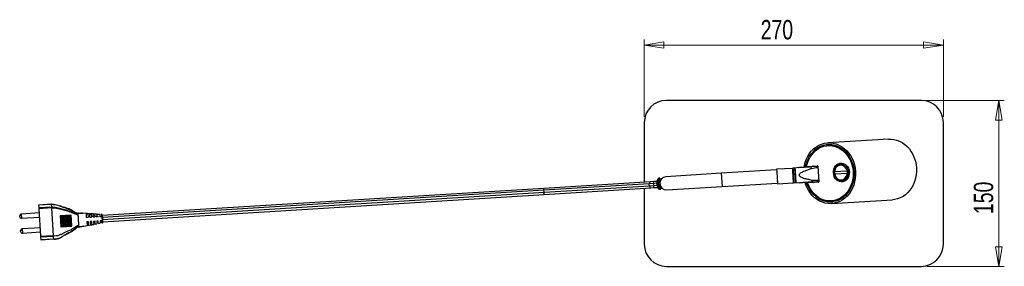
# Model space of a CAD drawing. Header units: millimetres. Extents: x 428 to 987, y 292 to 697.
# Tile 4 of 4: x 619 to 797, y 653 to 697. Entities that reach past the tile are written whole.
import ezdxf

# ---------------------------------------------------------------- set-up
doc = ezdxf.new("R2010")
doc.units = ezdxf.units.MM
doc.styles.add('SLDTEXTSTYLE0', font='TXT', dxfattribs={"width": 0.75})
doc.dimstyles.new('SLDDIMSTYLE0', dxfattribs={"dimtxt": 3.5, "dimasz": 3.556, "dimexe": 0, "dimexo": 0.0625, "dimgap": 0.875, "dimtad": 1, "dimdec": 0, "dimlfac": 5, "dimrnd": 1e-09, "dimzin": 12, "dimdsep": 46, "dimtxsty": 'SLDTEXTSTYLE0', "dimblk1": 'CLOSED', "dimblk2": 'CLOSED', "dimsah": 1, "dimcen": 0.09, "dimadec": 0, "dimazin": 3, "dimtfac": 1, "dimtdec": 0, "dimtofl": 0, "dimtmove": 0, "dimatfit": 3, "dimldrblk": 'CLOSED', "dimfxl": 0, "dimfrac": 2, "dimtolj": 1, "dimtzin": 12, "dimarcsym": 0})

# ---------------------------------------------------------------- blocks, each defined once
blk = doc.blocks.new('_Closed')
at = {"color": 0, "linetype": 'ByBlock', "lineweight": -2}
for p, q in [((-1, 0.166667), (0, 0)), ((-1, 0.166667), (-1, -0.166667)), ((0, 0), (-1, -0.166667)), ((0, 0), (-1, 0))]:
    blk.add_line(p, q, dxfattribs=at)
blk = doc.blocks.new('_D_1')
at = {"color": 7, "linetype": 'Continuous', "lineweight": 0}
for p, q in [((731.8, 679.65), (731.8, 693.65)), ((785.8, 679.65), (785.8, 693.65)), ((731.8, 692.65), (785.8, 692.65))]:
    blk.add_line(p, q, dxfattribs=at)
at = {"color": 7, "linetype": 'Continuous', "lineweight": 18, "xscale": 3.556, "yscale": 3.556, "rotation": 180.0000000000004}
blk.add_blockref('_Closed', (731.8, 692.65, -131.19), dxfattribs=at)
at = {"color": 7, "linetype": 'Continuous', "lineweight": 18, "xscale": 3.556, "yscale": 3.556}
blk.add_blockref('_Closed', (785.8, 692.65, -131.19), dxfattribs=at)
at = {"color": 7, "linetype": 'Continuous', "lineweight": 18, "insert": (752.82, 697.17), "char_height": 3.5, "attachment_point": 1, "style": 'SLDTEXTSTYLE0'}
blk.add_mtext('270', dxfattribs=at)
blk = doc.blocks.new('_D_2')
at = {"color": 7, "linetype": 'Continuous', "lineweight": 0}
for p, q in [((782.8, 682.65), (796.8, 682.65)), ((795.8, 682.65), (795.8, 652.65)), ((782.8, 652.65), (796.8, 652.65))]:
    blk.add_line(p, q, dxfattribs=at)
at = {"color": 7, "linetype": 'Continuous', "lineweight": 18, "xscale": 3.556, "yscale": 3.556}
for p, rotation in [((795.8, 682.65, -131.19), 90.0000000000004), ((795.8, 652.65, -131.19), 270.0000000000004)]:
    blk.add_blockref('_Closed', p, dxfattribs=dict(at, rotation=rotation))
at = {"color": 7, "linetype": 'Continuous', "lineweight": 18, "insert": (791.29, 662.1), "char_height": 3.5, "attachment_point": 1, "rotation": 90, "style": 'SLDTEXTSTYLE0'}
blk.add_mtext('150', dxfattribs=at)

msp = doc.modelspace()

# ---------------------------------------------------------------- linework, layer by layer
at = {"color": 7, "linetype": 'Continuous', "lineweight": 25}
for p, q in [((781.8, 682.65), (735.8, 682.65)), ((731.8, 678.65), (731.8, 667.86)), ((785.8, 656.65), (785.8, 678.65)), ((775.93, 675.65), (764.92, 674.97)), ((765.16, 674.48), (764.96, 674.47)), ((765.01, 674.67), (765.02, 674.47)), ((765.62, 674.48), (765.61, 674.65)), ((755.69, 670.09), (745.71, 669.47)), ((758.54, 670.36), (755.68, 670.19)), ((755.68, 670.19), (755.71, 669.78)), ((758.59, 670.34), (758.54, 670.36)), ((758.54, 670.36), (758.56, 669.95)), ((758.64, 670.37), (758.59, 670.34)), ((758.59, 670.34), (758.61, 669.94)), ((759, 670.39), (758.64, 670.37)), ((758.64, 670.37), (758.66, 669.96)), ((759.67, 670.53), (759, 670.39)), ((759.16, 667.8), (759, 670.39)), ((759, 670.39), (759.02, 669.98)), ((760.72, 670.9), (760.98, 670.91)), ((761.05, 670.72), (760.78, 670.7)), ((761.12, 670.72), (761.05, 670.72)), ((761.12, 670.72), (763.05, 670.84)), ((761.95, 670.67), (762.82, 670.73)), ((761.97, 670.3), (761.95, 670.67)), ((762.84, 670.46), (761.97, 670.3)), ((762.82, 670.73), (763.14, 670.75)), ((762.82, 670.73), (762.84, 670.46)), ((763.16, 670.48), (762.84, 670.46)), ((763.14, 670.75), (763.31, 667.95)), ((767.37, 671.13), (766.97, 671.01)), ((767.5, 671.16), (767.5, 671.21)), ((734.64, 668.58), (734.42, 668.57)), ((734.86, 668.4), (734.6, 668.38)), ((745.71, 669.47), (735.73, 668.85)), ((755.71, 669.81), (755.68, 669.85)), ((755.71, 669.78), (755.84, 667.59)), ((758.56, 669.95), (758.7, 667.77)), ((758.61, 669.94), (758.75, 667.8)), ((758.66, 669.96), (758.8, 667.77)), ((759.02, 669.98), (759.16, 667.8)), ((766.17, 669.79), (768.45, 669.91)), ((768.48, 669.42), (766.19, 669.3)), ((713.67, 666.74), (633.98, 661.81)), ((732.95, 667.94), (713.67, 666.74)), ((732.72, 667.57), (713.69, 666.39)), ((732.75, 667.17), (713.72, 665.99)), ((713.74, 665.65), (733.01, 666.84)), ((731.8, 666.76), (731.8, 656.65)), ((733.52, 667.62), (732.72, 667.57)), ((732.75, 667.17), (732.72, 667.57)), ((733.55, 667.22), (732.75, 667.17)), ((733.5, 667.97), (732.95, 667.94)), ((733.01, 666.84), (733.57, 666.87)), ((734.14, 668.01), (733.5, 667.97)), ((733.55, 667.22), (733.52, 667.62)), ((733.57, 666.87), (734.27, 666.92)), ((734.31, 666.84), (734.32, 666.82)), ((734.35, 667.56), (734.4, 667.57)), ((734.54, 666.57), (734.77, 666.59)), ((734.7, 666.78), (734.96, 666.8)), ((735.87, 666.46), (745.86, 667.07)), ((745.86, 667.07), (755.84, 667.69)), ((755.8, 668.03), (755.82, 668)), ((755.84, 667.59), (758.7, 667.77)), ((758.7, 667.77), (758.75, 667.8)), ((758.75, 667.8), (758.8, 667.77)), ((758.8, 667.77), (759.16, 667.8)), ((759.11, 668.23), (759.16, 668.24)), ((759.16, 667.8), (759.84, 667.74)), ((761.19, 667.52), (760.93, 667.5)), ((760.97, 667.71), (761.23, 667.72)), ((761.23, 667.72), (761.3, 667.73)), ((763.23, 667.85), (761.3, 667.73)), ((762.1, 668.25), (762.98, 668.2)), ((762.12, 667.88), (762.1, 668.25)), ((762.99, 667.93), (762.12, 667.88)), ((762.98, 668.2), (763.29, 668.22)), ((762.98, 668.2), (762.99, 667.93)), ((763.31, 667.95), (762.99, 667.93)), ((767.14, 668.17), (767.56, 668.1)), ((767.69, 668.03), (767.69, 668.08)), ((634.05, 660.72), (713.74, 665.65)), ((713.72, 665.99), (713.69, 666.39)), ((622.55, 663.79), (624.74, 663.93)), ((624.75, 663.84), (622.55, 663.7)), ((622.55, 663.7), (622.55, 663.79)), ((622.58, 663.28), (622.55, 663.7)), ((622.58, 663.28), (624.78, 663.42)), ((622.59, 663.07), (622.58, 663.28)), ((624.79, 663.2), (622.59, 663.07)), ((622.9, 658.13), (622.59, 663.07)), ((624.74, 663.93), (624.74, 663.93)), ((624.75, 663.84), (624.75, 663.84)), ((624.75, 663.84), (624.78, 663.42)), ((624.78, 663.42), (624.78, 663.41)), ((624.79, 663.2), (625.1, 658.14)), ((624.79, 663.2), (624.79, 663.2)), ((765.57, 664.49), (765.78, 664.5)), ((765.6, 663.99), (776.61, 664.67)), ((765.64, 664.49), (765.65, 664.29)), ((766.25, 664.39), (766.24, 664.56)), ((619.08, 661.62), (619.07, 661.77)), ((622.64, 662.3), (619.35, 662.09)), ((619.39, 661.34), (622.69, 661.54)), ((626.39, 661.81), (626.45, 661.81)), ((626.45, 661.81), (626.5, 661.82)), ((626.57, 659.82), (626.45, 661.81)), ((626.5, 661.82), (626.75, 661.83)), ((626.62, 659.82), (626.5, 661.82)), ((626.87, 659.83), (626.75, 661.83)), ((626.75, 661.83), (626.79, 661.83)), ((626.79, 661.83), (627.04, 661.85)), ((626.92, 659.84), (626.79, 661.83)), ((627.17, 659.85), (627.04, 661.85)), ((627.04, 661.85), (627.09, 661.85)), ((627.09, 661.85), (627.34, 661.87)), ((627.21, 659.86), (627.09, 661.85)), ((627.47, 659.87), (627.34, 661.87)), ((627.34, 661.87), (627.39, 661.87)), ((627.39, 661.87), (627.64, 661.89)), ((627.51, 659.87), (627.39, 661.87)), ((627.77, 659.89), (627.64, 661.89)), ((627.64, 661.89), (627.68, 661.89)), ((627.68, 661.89), (627.94, 661.9)), ((627.81, 659.89), (627.68, 661.89)), ((627.94, 661.9), (627.98, 661.91)), ((628.06, 659.91), (627.94, 661.9)), ((627.98, 661.91), (628.24, 661.92)), ((628.11, 659.91), (627.98, 661.91)), ((628.24, 661.92), (628.34, 661.93)), ((628.36, 659.93), (628.24, 661.92)), ((628.46, 659.93), (628.34, 661.93)), ((629.56, 662.12), (629.57, 662.01)), ((629.67, 662.27), (629.63, 662.27)), ((631.1, 662.19), (630.39, 662.25)), ((631.1, 662.19), (631.14, 662.19)), ((631.14, 662.19), (631.37, 662.14)), ((633.03, 662.03), (631.14, 662.19)), ((631.14, 661.5), (631.41, 661.52)), ((631.24, 662.18), (631.17, 662.19)), ((631.76, 662.15), (631.31, 662.18)), ((631.71, 662.07), (631.98, 662.02)), ((631.74, 661.54), (632.01, 661.56)), ((631.96, 662.14), (631.76, 662.15)), ((631.98, 662.13), (631.86, 662.14)), ((632.31, 662.12), (631.96, 662.14)), ((632.58, 662.08), (632.31, 662.1)), ((632.32, 661.96), (632.59, 661.91)), ((632.34, 661.58), (632.61, 661.59)), ((632.91, 662.09), (632.58, 662.11)), ((632.58, 662.08), (632.58, 662.08)), ((632.59, 661.91), (632.61, 661.59)), ((632.91, 662.05), (632.91, 662.06)), ((633.03, 662.03), (632.91, 662.05)), ((632.94, 661.61), (632.92, 661.85)), ((632.92, 661.85), (633.2, 661.8)), ((632.94, 661.61), (633.21, 661.63)), ((633.19, 662.01), (633.03, 662.03)), ((633.51, 662.05), (633.19, 662.07)), ((633.19, 662.02), (633.19, 662.01)), ((633.52, 662), (633.19, 662.02)), ((633.2, 661.8), (633.21, 661.63)), ((633.51, 662.03), (633.51, 662.05)), ((633.52, 661.96), (633.52, 662)), ((633.79, 661.92), (633.52, 661.96)), ((633.54, 661.65), (633.53, 661.75)), ((633.53, 661.75), (633.81, 661.7)), ((633.54, 661.65), (633.81, 661.67)), ((633.96, 662.03), (633.79, 662.04)), ((633.79, 661.97), (633.79, 661.92)), ((633.94, 661.96), (633.79, 661.97)), ((633.81, 661.7), (633.81, 661.67)), ((633.93, 662.02), (633.93, 662.02)), ((633.94, 661.96), (633.94, 661.96)), ((622.81, 659.62), (619.51, 659.42)), ((626.5, 659.81), (626.57, 659.82)), ((626.57, 659.82), (626.62, 659.82)), ((626.62, 659.82), (626.87, 659.83)), ((626.87, 659.83), (626.92, 659.84)), ((626.92, 659.84), (627.17, 659.85)), ((627.17, 659.85), (627.21, 659.86)), ((627.21, 659.86), (627.47, 659.87)), ((627.47, 659.87), (627.51, 659.87)), ((627.51, 659.87), (627.77, 659.89)), ((627.77, 659.89), (627.81, 659.89)), ((627.81, 659.89), (628.06, 659.91)), ((628.06, 659.91), (628.11, 659.91)), ((628.11, 659.91), (628.36, 659.93)), ((628.36, 659.93), (628.46, 659.93)), ((629.7, 659.89), (629.7, 660)), ((629.75, 659.74), (629.85, 659.76)), ((630.64, 659.9), (633.01, 660.38)), ((631.46, 660.72), (631.19, 660.7)), ((631.23, 660.07), (631.5, 660.16)), ((631.42, 660.05), (631.83, 660.13)), ((632.06, 660.76), (631.79, 660.74)), ((631.82, 660.25), (632.09, 660.33)), ((631.83, 660.13), (632.1, 660.18)), ((632.1, 660.19), (631.96, 660.16)), ((632.1, 660.18), (632.42, 660.24)), ((632.66, 660.79), (632.39, 660.78)), ((632.39, 660.78), (632.41, 660.43)), ((632.41, 660.43), (632.68, 660.51)), ((632.69, 660.31), (632.42, 660.25)), ((632.42, 660.25), (632.42, 660.26)), ((632.68, 660.51), (632.66, 660.79)), ((632.69, 660.28), (633.02, 660.34)), ((632.69, 660.31), (632.69, 660.31)), ((633.26, 660.83), (632.99, 660.81)), ((632.99, 660.81), (633, 660.6)), ((633, 660.6), (633.27, 660.67)), ((633.28, 660.46), (633.01, 660.39)), ((633.01, 660.39), (633.01, 660.38)), ((633.01, 660.38), (633.02, 660.37)), ((633.27, 660.67), (633.26, 660.83)), ((633.28, 660.43), (633.61, 660.5)), ((633.28, 660.43), (633.28, 660.46)), ((633.29, 660.39), (633.61, 660.45)), ((633.86, 660.87), (633.59, 660.85)), ((633.59, 660.85), (633.59, 660.76)), ((633.59, 660.76), (633.86, 660.84)), ((633.87, 660.62), (633.61, 660.55)), ((633.61, 660.55), (633.61, 660.5)), ((633.86, 660.84), (633.86, 660.87)), ((633.88, 660.55), (633.87, 660.62)), ((633.88, 660.55), (634.02, 660.58)), ((633.88, 660.5), (634.05, 660.53)), ((634.02, 660.58), (634.02, 660.58)), ((634.02, 660.56), (634.02, 660.52)), ((619.24, 658.95), (619.23, 659.1)), ((619.56, 658.66), (622.85, 658.87)), ((622.9, 658.13), (623.91, 658.19)), ((622.91, 657.91), (622.9, 658.13)), ((625.11, 658.05), (622.91, 657.91)), ((622.94, 657.49), (622.91, 657.91)), ((622.94, 657.49), (625.13, 657.63)), ((623.91, 658.19), (625.1, 658.14)), ((625.11, 658.05), (625.13, 657.63)), ((625.13, 657.63), (625.13, 657.63)), ((625.14, 657.54), (622.94, 657.4)), ((622.94, 657.4), (622.94, 657.49)), ((735.8, 652.65), (781.8, 652.65))]:
    msp.add_line(p, q, dxfattribs=at)
at = {"color": 8, "linetype": 'Continuous', "lineweight": 25}
for p, q in [((745.71, 669.47), (745.86, 667.07)), ((713.69, 666.39), (713.67, 666.74)), ((733.52, 667.62), (733.5, 667.97)), ((734.1, 667.66), (733.52, 667.62)), ((734.15, 667.26), (733.55, 667.22)), ((733.57, 666.87), (733.55, 667.22)), ((734.36, 667.5), (734.35, 667.56)), ((734.6, 667.69), (734.5, 667.68)), ((734.64, 667.29), (734.58, 667.29)), ((734.61, 667.77), (734.6, 667.92)), ((734.64, 667.29), (734.63, 667.39)), ((734.66, 667.29), (734.64, 667.29)), ((734.64, 667.24), (734.64, 667.29)), ((713.69, 666.39), (634, 661.47)), ((713.72, 665.99), (634.02, 661.07)), ((713.74, 665.65), (713.72, 665.99)), ((619.35, 662.09), (619.39, 661.34)), ((619.51, 659.42), (619.56, 658.66))]:
    msp.add_line(p, q, dxfattribs=at)
at = {"color": 7, "linetype": 'Continuous', "lineweight": 25, "flags": 128}
for points in [[(775.93, 675.65), (776.33, 675.65), (776.86, 675.59), (777.39, 675.47), (777.9, 675.27), (778.39, 675.01), (778.85, 674.68), (779.28, 674.29), (779.67, 673.86), (780.01, 673.37), (780.31, 672.84), (780.55, 672.27), (780.74, 671.68), (780.87, 671.07), (780.94, 670.45)], [(760.72, 670.9), (760.87, 671.49), (761.08, 672.05), (761.35, 672.58), (761.66, 673.08), (762.02, 673.52), (762.43, 673.92), (762.87, 674.25), (763.34, 674.53), (763.83, 674.74), (764.34, 674.89), (764.87, 674.96), (765.4, 674.97), (765.92, 674.9), (766.44, 674.77), (766.95, 674.57), (767.43, 674.3), (767.88, 673.97), (768.31, 673.59), (768.69, 673.15), (769.03, 672.66), (769.32, 672.14), (769.56, 671.58), (769.74, 670.99), (769.87, 670.38), (769.94, 669.77), (769.94, 669.14), (769.89, 668.53), (769.78, 667.92), (769.61, 667.34), (769.39, 666.78), (769.11, 666.26), (768.79, 665.77), (768.42, 665.34), (768.01, 664.96), (767.56, 664.63), (767.09, 664.37), (766.59, 664.17), (766.07, 664.04), (765.54, 663.98), (765.02, 663.99), (764.49, 664.07), (763.97, 664.22), (763.47, 664.44), (763, 664.72), (762.55, 665.06), (762.13, 665.46), (761.76, 665.91), (761.43, 666.4), (761.15, 666.94), (760.93, 667.5)], [(760.98, 670.91), (761.15, 671.49), (761.37, 672.03), (761.64, 672.54), (761.96, 673.01), (762.33, 673.43), (762.73, 673.8), (763.18, 674.11), (763.65, 674.35), (764.14, 674.53), (764.65, 674.64), (765.16, 674.67), (765.68, 674.64), (766.19, 674.54), (766.69, 674.36), (767.17, 674.12), (767.62, 673.82), (768.05, 673.45), (768.43, 673.04), (768.77, 672.57), (769.06, 672.06), (769.3, 671.52), (769.49, 670.95), (769.61, 670.35), (769.68, 669.75), (769.69, 669.14), (769.64, 668.54), (769.52, 667.95), (769.35, 667.38), (769.12, 666.84), (768.84, 666.33), (768.51, 665.87), (768.14, 665.46), (767.73, 665.1), (767.28, 664.8), (766.81, 664.57), (766.31, 664.4), (765.8, 664.31), (765.29, 664.28), (764.77, 664.32), (764.26, 664.44), (763.76, 664.62), (763.29, 664.87), (762.84, 665.19), (762.42, 665.56), (762.04, 665.98), (761.71, 666.46), (761.43, 666.97), (761.19, 667.52)], [(761.12, 670.72), (761.27, 671.3), (761.47, 671.84), (761.74, 672.36), (762.05, 672.83), (762.41, 673.25), (762.81, 673.62), (763.25, 673.92), (763.71, 674.17), (764.2, 674.34), (764.71, 674.44), (765.22, 674.47), (765.73, 674.43), (766.24, 674.32), (766.73, 674.13), (767.2, 673.88), (767.64, 673.56), (768.05, 673.19), (768.42, 672.76), (768.74, 672.28), (769.01, 671.76), (769.23, 671.21), (769.39, 670.63), (769.49, 670.04), (769.52, 669.44), (769.5, 668.84), (769.41, 668.24), (769.26, 667.67), (769.06, 667.12), (768.8, 666.61), (768.49, 666.14), (768.13, 665.71), (767.73, 665.34), (767.29, 665.04), (766.83, 664.79), (766.34, 664.62), (765.83, 664.51), (765.32, 664.48), (764.81, 664.52), (764.3, 664.63), (763.81, 664.81), (763.34, 665.06), (762.89, 665.38), (762.49, 665.75), (762.12, 666.18), (761.79, 666.66), (761.52, 667.18), (761.3, 667.73)], [(765.94, 669.52), (765.95, 669.87), (766.03, 670.22), (766.16, 670.53), (766.34, 670.81), (766.57, 671.03), (766.84, 671.19), (767.13, 671.29), (767.43, 671.3), (767.73, 671.25), (768.02, 671.12), (768.28, 670.93), (768.49, 670.68), (768.66, 670.38), (768.78, 670.05), (768.83, 669.7), (768.82, 669.34), (768.75, 669), (768.62, 668.68), (768.43, 668.41), (768.2, 668.18), (767.93, 668.02), (767.64, 667.93), (767.34, 667.91), (767.04, 667.97), (766.76, 668.09), (766.5, 668.29), (766.28, 668.54), (766.11, 668.84), (766, 669.17), (765.94, 669.52)], [(766.08, 669.53), (766.13, 669.19), (766.25, 668.86), (766.42, 668.58), (766.64, 668.34), (766.89, 668.16), (767.17, 668.05), (767.47, 668.01), (767.76, 668.05), (768.03, 668.16), (768.28, 668.34), (768.49, 668.57), (768.66, 668.86), (768.76, 669.18), (768.8, 669.52), (768.78, 669.87), (768.7, 670.2), (768.55, 670.51), (768.36, 670.77), (768.12, 670.98), (767.85, 671.13), (767.56, 671.2), (767.27, 671.2), (766.98, 671.13), (766.72, 670.98), (766.48, 670.77), (766.3, 670.51), (766.17, 670.2), (766.09, 669.87), (766.08, 669.53)], [(767.37, 671.13), (767.5, 671.16), (767.69, 671.18)], [(780.94, 670.45), (780.95, 669.82), (780.89, 669.19), (780.78, 668.58), (780.61, 667.99), (780.38, 667.43), (780.1, 666.91), (779.77, 666.42), (779.39, 665.99), (778.97, 665.6), (778.52, 665.28), (778.03, 665.03), (777.53, 664.83), (777, 664.71), (776.61, 664.67)], [(766.13, 669.81), (766.12, 669.81), (766.12, 669.81), (766.12, 669.8), (766.12, 669.8), (766.13, 669.8), (766.14, 669.79), (766.15, 669.79), (766.17, 669.79)], [(766.19, 669.3), (766.18, 669.29), (766.17, 669.29), (766.16, 669.28), (766.15, 669.28), (766.15, 669.28), (766.15, 669.27), (766.15, 669.27), (766.16, 669.27)], [(768.58, 669.95), (768.56, 669.94), (768.55, 669.94), (768.53, 669.93), (768.52, 669.93), (768.5, 669.92), (768.48, 669.92), (768.46, 669.91), (768.45, 669.91)], [(734.2, 667.56), (734.18, 667.55), (734.16, 667.55), (734.15, 667.55), (734.13, 667.55), (734.12, 667.55), (734.11, 667.55), (734.1, 667.55), (734.1, 667.55)], [(767.88, 668.09), (767.67, 668.08), (767.56, 668.1)]]:
    msp.add_lwpolyline(points, dxfattribs=at)
at = {"color": 8, "linetype": 'Continuous', "lineweight": 25, "flags": 128}
msp.add_lwpolyline([(634.02, 660.52), (634.02, 660.52), (634.02, 660.54), (634.02, 660.58), (634.02, 660.58), (634.02, 660.58)], dxfattribs=at)
at = {"color": 7, "linetype": 'Continuous', "lineweight": 25}
for centre, radius, start, end in [((735.8, 678.65), 4, 90, 180), ((781.8, 678.65), 4, 0, 90), ((765.29, 670.37), 4.11, 34.1917, 91.7879), ((763.05, 670.75), 0.0935, 359.3116, 88.5706), ((767.67, 670.01), 1.22, 99.7841, 124.8692), ((734.42, 668.47), 0.1, 93.6159, 148.7135), ((735.8, 667.65), 1.2, 93.5388, 273.5388), ((770.55, 680.53), 11.3, 259.4438, 260.1148), ((734.53, 666.67), 0.1, 218.364, 273.4783), ((763.22, 667.94), 0.0935, 278.507, 7.7659), ((765.42, 668.58), 4.09, 275.132, 333.0434), ((767.72, 669.25), 1.22, 240.6881, 267.2716), ((619.37, 661.79), 0.3, 93.5391, 183.5391), ((619.37, 661.64), 0.3, 183.5391, 273.5391), ((633.93, 661.99), 0.04, 0.6203, 84.8066), ((619.53, 659.12), 0.3, 93.5391, 183.5391), ((634.02, 660.56), 0.04, 279.8598, 5.3157), ((619.54, 658.96), 0.3, 183.5391, 273.5391), ((735.8, 656.65), 4, 180, 270), ((781.8, 656.65), 4, 270, 0)]:
    msp.add_arc(centre, radius, start, end, dxfattribs=at)
at = {"color": 8, "linetype": 'Continuous', "lineweight": 25}
for centre, start, end in [((733.03, 667.64), 105.4095, 191.8), ((733.06, 667.15), 175.2782, 261.6687)]:
    msp.add_arc(centre, 0.312, start, end, dxfattribs=at)
at = {"color": 7, "linetype": 'Continuous', "lineweight": 25}
for centre, major_axis, ratio, start_param, end_param in [((767.34, 669.57), (-0.39, 1.33), 0.838435, 4.722094, 7.457496), ((767.34, 669.64), (0.22, 1.36), 0.839284, 1.954064, 4.689466)]:
    msp.add_ellipse(centre, major_axis=major_axis, ratio=ratio, start_param=start_param, end_param=end_param, dxfattribs=at)
for points, knots in [([(759.67, 670.53), (759.67, 670.53), (759.67, 670.53), (759.68, 670.53), (759.71, 670.54), (759.83, 670.54), (760.03, 670.56), (760.35, 670.57), (760.8, 670.6), (761.35, 670.64), (761.76, 670.66), (761.95, 670.67)], [0, 0, 0, 0, 0.0115314, 0.0208437, 0.0549507, 0.0997929, 0.2164041, 0.3330747, 0.5072186, 0.769398, 1, 1, 1, 1]), ([(761.97, 670.3), (761.78, 670.24), (761.38, 670.11), (760.84, 669.91), (760.4, 669.72), (760.09, 669.56), (759.9, 669.42), (759.79, 669.28), (759.76, 669.21), (759.75, 669.15), (759.76, 669.09), (759.8, 669.01), (759.92, 668.88), (760.3, 668.68), (760.9, 668.49), (761.56, 668.36), (761.95, 668.28), (762.1, 668.25)], [0, 0, 0, 0, 0.115294, 0.246376, 0.333443, 0.391775, 0.450078, 0.472497, 0.48955, 0.494206, 0.507996, 0.521737, 0.545968, 0.613631, 0.763623, 0.914266, 1, 1, 1, 1]), ([(760.78, 670.7), (760.77, 670.7), (760.75, 670.71), (760.72, 670.74), (760.71, 670.78), (760.71, 670.84), (760.71, 670.88), (760.72, 670.9)], [0, 0, 0, 0, 0.2036816, 0.4072558, 0.6138972, 0.8280731, 1, 1, 1, 1]), ([(760.98, 670.91), (760.98, 670.89), (760.97, 670.84), (760.98, 670.78), (761, 670.74), (761.02, 670.72), (761.04, 670.72), (761.05, 670.72)], [0, 0, 0, 0, 0.22929, 0.458851, 0.680754, 0.891906, 1, 1, 1, 1]), ([(762.16, 670.69), (762.16, 670.7), (762.16, 670.73), (762.14, 670.76), (762.12, 670.78), (762.1, 670.78), (762.09, 670.78)], [0, 0, 0, 0, 0.1584804, 0.494873, 0.8207134, 1, 1, 1, 1]), ([(762.36, 670.8), (762.37, 670.8), (762.39, 670.8), (762.41, 670.76), (762.43, 670.73), (762.43, 670.71), (762.43, 670.7)], [0, 0, 0, 0, 0.309942, 0.619662, 0.93556, 1, 1, 1, 1]), ([(766.13, 669.81), (766.13, 669.88), (766.15, 670.11), (766.28, 670.47), (766.57, 670.82), (766.94, 671.03), (767.36, 671.07), (767.79, 670.96), (768.17, 670.68), (768.44, 670.33), (768.53, 670.06), (768.58, 669.95)], [0, 0, 0, 0, 0.049876, 0.173835, 0.297748, 0.42088, 0.543291, 0.665355, 0.787588, 0.910434, 1, 1, 1, 1]), ([(734.1, 667.55), (734.1, 667.65), (734.1, 667.84), (734.16, 668.11), (734.24, 668.35), (734.31, 668.48), (734.34, 668.53), (734.34, 668.52), (734.34, 668.52)], [0, 0, 0, 0, 0.198637, 0.394862, 0.60193, 0.826024, 0.999468, 1, 1, 1, 1]), ([(734.23, 668.3), (734.23, 668.3), (734.23, 668.3), (734.23, 668.3), (734.23, 668.3)], [0, 0, 0, 0, 0.637884, 1, 1, 1, 1]), ([(734.35, 667.56), (734.35, 667.67), (734.35, 667.82), (734.4, 668.07), (734.47, 668.29), (734.57, 668.47), (734.64, 668.57), (734.64, 668.58), (734.64, 668.58)], [0, 0, 0, 0, 0.188343, 0.278211, 0.509162, 0.70156, 0.862242, 1, 1, 1, 1]), ([(734.55, 668.27), (734.55, 668.28), (734.59, 668.37), (734.66, 668.46), (734.7, 668.52), (734.68, 668.49), (734.61, 668.4), (734.52, 668.24), (734.43, 668), (734.4, 667.75), (734.4, 667.61), (734.4, 667.57)], [0, 0, 0, 0, 0.016919, 0.177037, 0.293027, 0.409505, 0.521203, 0.654168, 0.812097, 0.937733, 1, 1, 1, 1]), ([(766.16, 669.27), (766.15, 669.32), (766.12, 669.5), (766.13, 669.68), (766.13, 669.81)], [0, 0, 0, 0, 0.283914, 1, 1, 1, 1]), ([(766.17, 669.79), (766.16, 669.67), (766.16, 669.5), (766.19, 669.34), (766.19, 669.3)], [0, 0, 0, 0, 0.7158171, 1, 1, 1, 1]), ([(768.61, 669.4), (768.59, 669.33), (768.54, 669.1), (768.37, 668.74), (768.05, 668.39), (767.65, 668.18), (767.23, 668.13), (766.82, 668.25), (766.48, 668.52), (766.25, 668.88), (766.18, 669.15), (766.16, 669.27)], [0, 0, 0, 0, 0.049876, 0.173835, 0.297748, 0.420881, 0.543292, 0.665355, 0.787588, 0.910434, 1, 1, 1, 1]), ([(768.48, 669.42), (768.49, 669.54), (768.5, 669.7), (768.46, 669.86), (768.45, 669.91)], [0, 0, 0, 0, 0.715817, 1, 1, 1, 1]), ([(768.58, 669.95), (768.59, 669.89), (768.64, 669.72), (768.62, 669.53), (768.61, 669.4)], [0, 0, 0, 0, 0.2839139, 1, 1, 1, 1]), ([(768.8, 669.46), (768.79, 669.51), (768.77, 669.6), (768.76, 669.74), (768.77, 669.82), (768.77, 669.86)], [0, 0, 0, 0, 0.354994, 0.710122, 1, 1, 1, 1]), ([(734.45, 666.61), (734.45, 666.62), (734.44, 666.64), (734.35, 666.75), (734.25, 666.95), (734.14, 667.22), (734.11, 667.44), (734.1, 667.55)], [0, 0, 0, 0, 0.1730274, 0.3486803, 0.5550815, 0.7871211, 1, 1, 1, 1]), ([(734.32, 666.82), (734.32, 666.82), (734.32, 666.82), (734.32, 666.82), (734.32, 666.82), (734.31, 666.83), (734.31, 666.84), (734.31, 666.84), (734.31, 666.84)], [0, 0, 0, 0, 0.616588, 0.66385, 0.705699, 0.765198, 0.98636, 1, 1, 1, 1]), ([(734.77, 666.59), (734.77, 666.59), (734.78, 666.58), (734.72, 666.64), (734.62, 666.77), (734.49, 667), (734.4, 667.24), (734.37, 667.42), (734.36, 667.5)], [0, 0, 0, 0, 0.030724, 0.204927, 0.446549, 0.656492, 0.850506, 1, 1, 1, 1]), ([(734.4, 667.57), (734.42, 667.48), (734.44, 667.29), (734.53, 667.05), (734.65, 666.84), (734.76, 666.71), (734.81, 666.66), (734.79, 666.69), (734.72, 666.76), (734.65, 666.86), (734.62, 666.91)], [0, 0, 0, 0, 0.123867, 0.248, 0.383776, 0.541511, 0.655774, 0.770518, 0.880553, 1, 1, 1, 1]), ([(734.53, 667.38), (734.53, 667.41), (734.5, 667.51), (734.5, 667.65), (734.5, 667.75), (734.51, 667.77)], [0, 0, 0, 0, 0.241255, 0.833632, 1, 1, 1, 1]), ([(734.51, 667.77), (734.51, 667.8), (734.52, 667.84), (734.56, 667.9), (734.61, 667.93), (734.64, 667.94), (734.64, 667.94)], [0, 0, 0, 0, 0.303563, 0.606846, 0.914276, 1, 1, 1, 1]), ([(734.69, 667.22), (734.67, 667.23), (734.62, 667.24), (734.57, 667.29), (734.54, 667.33), (734.53, 667.37), (734.53, 667.38)], [0, 0, 0, 0, 0.2822578, 0.5636743, 0.8647115, 1, 1, 1, 1]), ([(762.12, 667.88), (761.93, 667.87), (761.52, 667.84), (760.97, 667.81), (760.52, 667.78), (760.21, 667.76), (760, 667.75), (759.89, 667.74), (759.85, 667.74), (759.84, 667.74), (759.84, 667.74), (759.84, 667.74)], [0, 0, 0, 0, 0.230602, 0.492781, 0.666925, 0.783596, 0.900207, 0.945049, 0.979156, 0.988469, 1, 1, 1, 1]), ([(760.93, 667.5), (760.92, 667.53), (760.91, 667.57), (760.91, 667.64), (760.92, 667.68), (760.94, 667.7), (760.96, 667.71), (760.97, 667.71)], [0, 0, 0, 0, 0.2275837, 0.4554043, 0.6765559, 0.888193, 1, 1, 1, 1]), ([(761.23, 667.72), (761.22, 667.72), (761.2, 667.72), (761.18, 667.68), (761.17, 667.63), (761.18, 667.58), (761.19, 667.54), (761.19, 667.52)], [0, 0, 0, 0, 0.20235, 0.40458, 0.610209, 0.824236, 1, 1, 1, 1]), ([(762.28, 667.79), (762.29, 667.79), (762.31, 667.8), (762.33, 667.83), (762.34, 667.86), (762.34, 667.89), (762.34, 667.89)], [0, 0, 0, 0, 0.31135, 0.622501, 0.939209, 1, 1, 1, 1]), ([(762.6, 667.91), (762.6, 667.9), (762.6, 667.87), (762.59, 667.83), (762.57, 667.81), (762.55, 667.81), (762.54, 667.8)], [0, 0, 0, 0, 0.1611554, 0.4990258, 0.8249545, 1, 1, 1, 1]), ([(624.75, 663.84), (624.75, 663.84), (624.75, 663.87), (624.75, 663.91), (624.74, 663.92), (624.74, 663.93)], [0, 0, 0, 0, 0.081875, 0.513405, 1, 1, 1, 1]), ([(624.74, 663.93), (624.74, 663.93), (624.89, 663.92), (625.39, 663.88), (626.2, 663.67), (627.18, 663.32), (628.01, 663.07), (628.63, 662.73), (629.01, 662.46), (629.33, 662.3), (629.5, 662.28), (629.55, 662.28), (629.55, 662.28)], [0, 0, 0, 0, 0.000001, 0.087788, 0.288243, 0.491128, 0.692456, 0.795305, 0.898456, 0.967278, 0.999998, 1, 1, 1, 1]), ([(629.56, 662.12), (629.56, 662.12), (629.5, 662.13), (629.31, 662.17), (628.84, 662.45), (628.13, 662.87), (627.16, 663.23), (626.19, 663.57), (625.38, 663.78), (624.9, 663.83), (624.75, 663.84), (624.75, 663.84)], [0, 0, 0, 0, 0.000002, 0.036467, 0.113516, 0.31418, 0.51505, 0.714899, 0.914008, 0.999999, 1, 1, 1, 1]), ([(624.79, 663.2), (624.79, 663.22), (624.79, 663.26), (624.78, 663.34), (624.78, 663.39), (624.78, 663.41)], [0, 0, 0, 0, 0.136987, 0.568486, 1, 1, 1, 1]), ([(624.78, 663.41), (624.93, 663.4), (625.43, 663.36), (626.25, 663.18), (627.23, 662.92), (628.2, 662.6), (628.9, 662.25), (629.34, 662.05), (629.5, 662.02), (629.55, 662.02), (629.57, 662.01), (629.57, 662.01)], [0, 0, 0, 0, 0.095396, 0.297245, 0.499457, 0.702537, 0.905919, 0.967203, 0.991037, 0.998994, 1, 1, 1, 1]), ([(629.57, 662.01), (629.57, 662.01), (629.55, 662.01), (629.5, 662.01), (629.34, 662.02), (628.88, 662.17), (628.17, 662.49), (627.2, 662.77), (626.23, 663), (625.42, 663.16), (624.94, 663.2), (624.79, 663.2), (624.79, 663.2)], [0, 0, 0, 0, 0.001007, 0.00908, 0.033435, 0.096994, 0.300982, 0.504562, 0.706916, 0.908873, 0.999998, 1, 1, 1, 1]), ([(765.66, 664.3), (765.65, 664.3), (765.65, 664.29), (765.68, 664.29), (765.73, 664.3), (765.78, 664.3), (765.8, 664.3)], [0, 0, 0, 0, 0.1190496, 0.4505684, 0.7823137, 1, 1, 1, 1]), ([(626.39, 661.81), (626.4, 661.71), (626.44, 661.21), (626.48, 660.54), (626.5, 659.98), (626.5, 659.81)], [0, 0, 0, 0, 0.1510683, 0.755506, 1, 1, 1, 1]), ([(630.39, 662.25), (630.19, 662.24), (629.97, 662.23), (629.73, 662.19), (629.67, 662.18), (629.63, 662.17), (629.6, 662.16), (629.58, 662.15), (629.57, 662.14), (629.57, 662.13), (629.56, 662.13), (629.56, 662.12), (629.56, 662.12)], [0, 0, 0, 0, 0.689726, 0.789292, 0.856736, 0.90267, 0.934214, 0.963859, 0.978897, 0.989796, 0.997442, 1, 1, 1, 1]), ([(629.57, 662.01), (629.58, 661.91), (629.6, 661.58), (629.63, 661), (629.67, 660.43), (629.69, 660.11), (629.7, 660)], [0, 0, 0, 0, 0.169412, 0.499964, 0.830548, 1, 1, 1, 1]), ([(629.67, 662.28), (629.72, 662.28), (629.95, 662.28), (630.19, 662.26), (630.39, 662.25)], [0, 0, 0, 0, 0.19506, 1, 1, 1, 1]), ([(631.14, 661.5), (631.13, 661.68), (631.12, 661.93), (631.1, 662.13), (631.1, 662.19)], [0, 0, 0, 0, 0.701393, 1, 1, 1, 1]), ([(631.37, 662.14), (631.38, 662), (631.4, 661.81), (631.41, 661.58), (631.41, 661.52)], [0, 0, 0, 0, 0.708259, 1, 1, 1, 1]), ([(631.74, 661.54), (631.73, 661.69), (631.72, 661.88), (631.71, 662.04), (631.71, 662.07)], [0, 0, 0, 0, 0.772686, 1, 1, 1, 1]), ([(631.98, 662.02), (631.99, 661.92), (632, 661.77), (632.01, 661.61), (632.01, 661.56)], [0, 0, 0, 0, 0.705669, 1, 1, 1, 1]), ([(632.34, 661.58), (632.33, 661.69), (632.32, 661.83), (632.32, 661.94), (632.32, 661.96)], [0, 0, 0, 0, 0.856164, 1, 1, 1, 1]), ([(633.79, 662.03), (633.79, 662.03), (633.79, 662.02), (633.79, 661.98), (633.79, 661.97)], [0, 0, 0, 0, 0.807306, 1, 1, 1, 1]), ([(634.02, 660.58), (634.02, 660.58), (634.02, 660.59), (634.02, 660.65), (634.01, 660.78), (633.99, 661.01), (633.98, 661.2), (633.97, 661.39), (633.96, 661.58), (633.95, 661.79), (633.94, 661.91), (633.94, 661.95), (633.94, 661.96), (633.94, 661.96)], [0, 0, 0, 0, 0.000007, 0.06217, 0.208401, 0.354158, 0.499886, 0.536244, 0.682504, 0.828618, 0.973187, 0.999993, 1, 1, 1, 1]), ([(633.97, 661.93), (633.97, 661.93), (633.97, 661.93), (633.97, 661.94), (633.96, 661.95), (633.95, 661.96), (633.94, 661.96), (633.94, 661.96)], [0, 0, 0, 0, 0.08921, 0.274075, 0.516052, 0.758026, 1, 1, 1, 1]), ([(633.97, 661.93), (633.97, 661.88), (633.98, 661.79), (633.99, 661.56), (634.01, 661.38), (634.02, 661.2), (634.03, 661.02), (634.04, 660.81), (634.05, 660.68), (634.05, 660.63), (634.05, 660.62)], [0, 0, 0, 0, 0.170909, 0.317183, 0.463529, 0.499899, 0.645729, 0.791595, 0.937908, 1, 1, 1, 1]), ([(629.7, 660), (629.57, 659.97), (629.31, 659.9), (629, 659.65), (628.68, 659.43), (628.08, 659.13), (627.4, 658.87), (626.71, 658.49), (626.21, 658.26), (625.67, 658.1), (625.29, 658.13), (625.1, 658.14)], [0, 0, 0, 0, 0.077677, 0.155762, 0.233796, 0.311121, 0.556525, 0.667295, 0.777065, 0.886139, 1, 1, 1, 1]), ([(625.13, 657.63), (625.13, 657.63), (625.25, 657.61), (625.49, 657.6), (625.88, 657.66), (626.3, 657.82), (626.83, 658.11), (627.37, 658.46), (627.96, 658.77), (628.49, 659.04), (628.97, 659.38), (629.32, 659.74), (629.6, 659.87), (629.7, 659.89), (629.7, 659.89)], [0, 0, 0, 0, 0.0000023, 0.0677913, 0.1355269, 0.2296204, 0.3241195, 0.4850403, 0.5993031, 0.7135131, 0.8268375, 0.9382545, 0.9999977, 1, 1, 1, 1]), ([(629.71, 659.75), (629.71, 659.75), (629.62, 659.74), (629.35, 659.64), (629.01, 659.3), (628.54, 658.96), (628.01, 658.68), (627.4, 658.38), (626.86, 658.03), (626.32, 657.73), (625.89, 657.57), (625.49, 657.51), (625.26, 657.52), (625.14, 657.54), (625.14, 657.54)], [0, 0, 0, 0, 0.000002, 0.055854, 0.160896, 0.276083, 0.392191, 0.508364, 0.66879, 0.766229, 0.863214, 0.931634, 0.999998, 1, 1, 1, 1]), ([(629.7, 659.89), (629.7, 659.89), (629.7, 659.89), (629.71, 659.88), (629.72, 659.87), (629.8, 659.86), (630.11, 659.85), (630.4, 659.88), (630.64, 659.9)], [0, 0, 0, 0, 0.0051613, 0.0118014, 0.0242809, 0.0698402, 0.2505762, 1, 1, 1, 1]), ([(630.64, 659.9), (630.44, 659.86), (630.21, 659.82), (629.95, 659.78), (629.88, 659.77), (629.85, 659.76), (629.85, 659.76)], [0, 0, 0, 0, 0.741721, 0.884165, 0.980397, 1, 1, 1, 1]), ([(631.19, 660.7), (631.2, 660.53), (631.22, 660.3), (631.23, 660.12), (631.23, 660.07)], [0, 0, 0, 0, 0.758795, 1, 1, 1, 1]), ([(631.5, 660.16), (631.49, 660.29), (631.48, 660.47), (631.47, 660.67), (631.46, 660.72)], [0, 0, 0, 0, 0.77755, 1, 1, 1, 1]), ([(631.79, 660.74), (631.8, 660.59), (631.81, 660.42), (631.82, 660.28), (631.82, 660.25)], [0, 0, 0, 0, 0.84219, 1, 1, 1, 1]), ([(632.09, 660.33), (632.08, 660.44), (632.07, 660.57), (632.06, 660.72), (632.06, 660.76)], [0, 0, 0, 0, 0.767407, 1, 1, 1, 1]), ([(633.88, 660.5), (633.88, 660.5), (633.88, 660.48), (633.88, 660.52), (633.88, 660.55)], [0, 0, 0, 0, 0.017773, 1, 1, 1, 1]), ([(634.02, 660.58), (634.03, 660.58), (634.03, 660.58), (634.04, 660.59), (634.05, 660.6), (634.05, 660.61), (634.05, 660.62), (634.05, 660.62)], [0, 0, 0, 0, 0.240193, 0.480386, 0.720582, 0.910779, 1, 1, 1, 1]), ([(623.91, 658.19), (624.11, 658.18), (624.38, 658.16), (624.69, 658.13), (624.83, 658.12), (624.93, 658.11), (624.99, 658.1), (625.03, 658.09), (625.06, 658.08), (625.08, 658.07), (625.1, 658.06), (625.11, 658.06), (625.11, 658.05), (625.11, 658.05)], [0, 0, 0, 0, 0.489969, 0.65546, 0.76668, 0.841604, 0.892276, 0.926759, 0.950452, 0.973569, 0.983607, 0.99375, 1, 1, 1, 1]), ([(625.13, 657.63), (625.13, 657.62), (625.14, 657.59), (625.14, 657.55), (625.14, 657.54), (625.14, 657.54)], [0, 0, 0, 0, 0.141088, 0.570541, 1, 1, 1, 1])]:
    msp.add_open_spline(points, degree=3, knots=knots, dxfattribs=at)
at = {"color": 8, "linetype": 'Continuous', "lineweight": 25}
for points, knots in [([(734.42, 668.57), (734.42, 668.57), (734.42, 668.58), (734.39, 668.53), (734.33, 668.39), (734.25, 668.15), (734.2, 667.87), (734.2, 667.66), (734.2, 667.56)], [0, 0, 0, 0, 0.000871, 0.18022, 0.407597, 0.613358, 0.806025, 1, 1, 1, 1]), ([(734.2, 667.56), (734.21, 667.44), (734.24, 667.21), (734.34, 666.92), (734.44, 666.72), (734.52, 666.6), (734.53, 666.58), (734.54, 666.57)], [0, 0, 0, 0, 0.208019, 0.436305, 0.64236, 0.821149, 1, 1, 1, 1]), ([(633.94, 661.96), (633.94, 661.96), (633.93, 661.99), (633.93, 662.01), (633.93, 662.02)], [0, 0, 0, 0, 0.000055, 1, 1, 1, 1])]:
    msp.add_open_spline(points, degree=3, knots=knots, dxfattribs=at)

# ---------------------------------------------------------------- dimensions: what is measured, and where the dimension line sits
at = {"color": 7, "linetype": 'Continuous', "lineweight": 18}
dim = msp.add_linear_dim(base=(785.8, 692.65), p1=(731.8, 678.65), p2=(785.8, 678.65), dimstyle='SLDDIMSTYLE0', dxfattribs=at)
dim.commit()
dim.dimension.update_dxf_attribs({"geometry": '_D_1', "text_midpoint": (756.7, 692.65), "dimtype": 160})
dim = msp.add_linear_dim(base=(795.8, 652.65), p1=(781.8, 682.65), p2=(781.8, 652.65), angle=90, dimstyle='SLDDIMSTYLE0', dxfattribs=at)
dim.commit()
dim.dimension.update_dxf_attribs({"geometry": '_D_2', "text_midpoint": (795.8, 665.98), "dimtype": 160})

doc.saveas('drawing.dxf')
